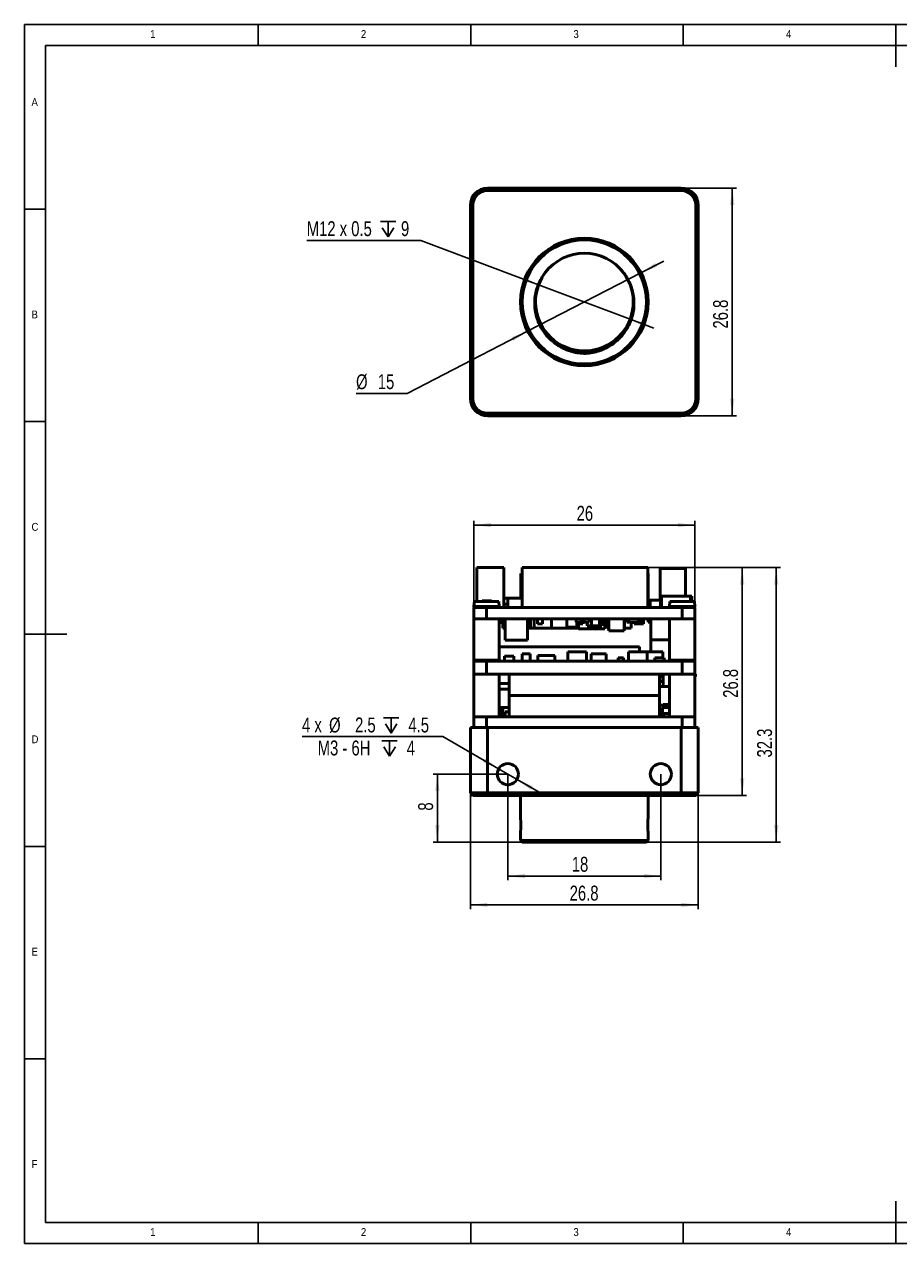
# Model space of a CAD drawing. Header units: millimetres. Extents: x 2 to 208, y 2 to 146.
# Tile 1 of 3: x 2 to 105, y 2 to 146. Entities that reach past the tile are written whole.
import ezdxf

# ---------------------------------------------------------------- set-up
doc = ezdxf.new("R2010")
doc.units = ezdxf.units.MM
doc.header["$LTSCALE"] = 0.5
doc.layers.add('DIM', color=82, linetype='Continuous')
doc.layers.add('TEXT', color=5, linetype='Continuous')
doc.layers.add('SOL', color=7, linetype='Continuous', lineweight=50)
doc.styles.add('SLDTEXTSTYLE1', font='GOTHIC.TTF', dxfattribs={"width": 0.913})
doc.styles.add('SLDTEXTSTYLE4', font='ARIALNI.TTF', dxfattribs={"width": 0.87})
doc.styles.add('SLDTEXTSTYLE5', font='ARIALN.TTF', dxfattribs={"width": 0.87})
doc.dimstyles.new('SLDDIMSTYLE0', dxfattribs={"dimtxt": 1.75, "dimasz": 2, "dimexe": 0, "dimexo": 0.0625, "dimgap": 0.4375, "dimtad": 2, "dimrnd": 1e-09, "dimzin": 12, "dimdsep": 46, "dimtxsty": 'SLDTEXTSTYLE4', "dimsah": 1, "dimcen": 0.09, "dimadec": 0, "dimazin": 3, "dimtfac": 1, "dimtofl": 0, "dimtmove": 0, "dimatfit": 3, "dimfxl": 1, "dimfrac": 2, "dimtolj": 1, "dimtzin": 12, "dimarcsym": 0})
doc.dimstyles.new('SLDDIMSTYLE1', dxfattribs={"dimtxt": 1.75, "dimasz": 2, "dimexe": 0, "dimexo": 0.0625, "dimgap": 0.4375, "dimtad": 0, "dimtih": 1, "dimtoh": 1, "dimdec": 1, "dimrnd": 1e-09, "dimzin": 12, "dimdsep": 46, "dimtxsty": 'SLDTEXTSTYLE4', "dimsah": 1, "dimcen": 0, "dimadec": 0, "dimazin": 3, "dimtfac": 1, "dimtmove": 0, "dimatfit": 3, "dimfxl": 1, "dimfrac": 2, "dimtolj": 1, "dimtzin": 12, "dimarcsym": 0})
doc.dimstyles.new('SLDDIMSTYLE2', dxfattribs={"dimtxt": 1.75, "dimasz": 2, "dimexe": 0, "dimexo": 0.0625, "dimgap": 0.4375, "dimtad": 2, "dimdec": 1, "dimrnd": 1e-09, "dimzin": 12, "dimdsep": 46, "dimtxsty": 'SLDTEXTSTYLE4', "dimsah": 1, "dimcen": 0.09, "dimadec": 0, "dimazin": 3, "dimtfac": 1, "dimtdec": 1, "dimtofl": 0, "dimtmove": 0, "dimatfit": 3, "dimfxl": 1, "dimfrac": 2, "dimtolj": 1, "dimtzin": 12, "dimarcsym": 0})
doc.dimstyles.new('SLDDIMSTYLE4', dxfattribs={"dimtxt": 1.75, "dimasz": 2, "dimexe": 0, "dimexo": 0.0625, "dimgap": 0.4375, "dimtad": 0, "dimtih": 1, "dimtoh": 1, "dimdec": 6, "dimrnd": 1e-09, "dimzin": 12, "dimdsep": 46, "dimtxsty": 'SLDTEXTSTYLE4', "dimsah": 1, "dimcen": 0, "dimadec": 0, "dimazin": 3, "dimtfac": 1, "dimtmove": 0, "dimatfit": 3, "dimfxl": 1, "dimfrac": 2, "dimtolj": 1, "dimtzin": 12, "dimarcsym": 0})
doc.dimstyles.new('SLDDIMSTYLE5', dxfattribs={"dimtxt": 1.75, "dimasz": 2, "dimexe": 0, "dimexo": 0.0625, "dimgap": 0.4375, "dimtad": 0, "dimtih": 1, "dimtoh": 1, "dimrnd": 1e-09, "dimzin": 12, "dimdsep": 46, "dimtxsty": 'SLDTEXTSTYLE4', "dimsah": 1, "dimcen": 0, "dimadec": 0, "dimazin": 3, "dimtfac": 1, "dimtmove": 0, "dimatfit": 3, "dimfxl": 1, "dimfrac": 2, "dimtolj": 1, "dimtzin": 12, "dimarcsym": 0})

# ---------------------------------------------------------------- blocks, each defined once
blk = doc.blocks.new('_D')
at = {"layer": 'DIM'}
for p, q in [((54.97, 55.56), (54.97, 41.87)), ((81.77, 55.56), (81.77, 41.87)), ((54.97, 42.37), (81.77, 42.37))]:
    blk.add_line(p, q, dxfattribs=at)
for points in [[(54.97, 42.37), (56.97, 42.12), (56.97, 42.62)], [(81.77, 42.37), (79.77, 42.62), (79.77, 42.12)]]:
    blk.add_solid(points, dxfattribs=at)
at = {"layer": 'DIM', "insert": (66.64, 44.63), "char_height": 1.75, "attachment_point": 1, "style": 'SLDTEXTSTYLE5'}
blk.add_mtext('26.8', dxfattribs=at)
blk = doc.blocks.new('SW_SYMBOL_HOLE_DEPTH')
at = {"layer": 'DIM', "color": 0}
for p, q in [((0, 437.5), (400, 437.5)), ((200, 437.5), (200, 37.5)), ((50, 277.5), (200, 37.5)), ((350, 277.5), (200, 37.5))]:
    blk.add_line(p, q, dxfattribs=at)
blk = doc.blocks.new('_D_1')
at = {"layer": 'DIM'}
for p, q in [((51.73, 62.17), (35.16, 62.17)), ((58.28, 58.38), (51.73, 62.17)), ((60.45, 57.13), (58.28, 58.38)), ((60.45, 57.13), (63.05, 55.63))]:
    blk.add_line(p, q, dxfattribs=at)
for points in [[(58.28, 58.38), (56.68, 59.6), (56.43, 59.16)], [(60.45, 57.13), (62.06, 55.91), (62.31, 56.35)]]:
    blk.add_solid(points, dxfattribs=at)
at = {"layer": 'DIM', "xscale": 0.0045117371, "yscale": 0.0045117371, "zscale": 0.0045117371}
for p in [(44.75, 62.41), (44.56, 59.7)]:
    blk.add_blockref('SW_SYMBOL_HOLE_DEPTH', p, dxfattribs=at)
at = {"layer": 'DIM', "char_height": 1.75, "attachment_point": 1, "style": 'SLDTEXTSTYLE5'}
for s, insert in [('4 x ', (35.16, 64.42)), ('%%c', (38.34, 64.41)), (' 2.5 ', (40.91, 64.42)), (' 4.5', (47.19, 64.42)), ('M3 - 6H ', (37, 61.71)), (' 4', (46.99, 61.71))]:
    blk.add_mtext(s, dxfattribs=dict(at, insert=insert))
blk = doc.blocks.new('_D_2')
at = {"layer": 'DIM'}
for p, q in [((59.37, 57.76), (50.58, 57.76)), ((51.08, 57.76), (51.08, 49.76)), ((61.07, 49.76), (50.58, 49.76))]:
    blk.add_line(p, q, dxfattribs=at)
for points in [[(51.08, 57.76), (50.83, 55.76), (51.33, 55.76)], [(51.08, 49.76), (51.33, 51.76), (50.83, 51.76)]]:
    blk.add_solid(points, dxfattribs=at)
at = {"layer": 'DIM', "insert": (48.82, 53.46), "char_height": 1.75, "attachment_point": 1, "rotation": 90, "style": 'SLDTEXTSTYLE5'}
blk.add_mtext('8', dxfattribs=at)
blk = doc.blocks.new('_D_3')
at = {"layer": 'DIM'}
for p, q in [((59.37, 57.76), (59.37, 45.26)), ((77.37, 57.76), (77.37, 45.26)), ((59.37, 45.76), (77.37, 45.76))]:
    blk.add_line(p, q, dxfattribs=at)
for points in [[(59.37, 45.76), (61.37, 45.51), (61.37, 46.01)], [(77.37, 45.76), (75.37, 46.01), (75.37, 45.51)]]:
    blk.add_solid(points, dxfattribs=at)
at = {"layer": 'DIM', "insert": (66.89, 48.02), "char_height": 1.75, "attachment_point": 1, "style": 'SLDTEXTSTYLE5'}
blk.add_mtext('18', dxfattribs=at)
blk = doc.blocks.new('_D_4')
at = {"layer": 'DIM'}
for p, q in [((75.82, 82.07), (91.44, 82.07)), ((90.94, 82.07), (90.94, 49.76)), ((75.67, 49.76), (91.44, 49.76))]:
    blk.add_line(p, q, dxfattribs=at)
for points in [[(90.94, 82.07), (90.69, 80.07), (91.19, 80.07)], [(90.94, 49.76), (91.19, 51.76), (90.69, 51.76)]]:
    blk.add_solid(points, dxfattribs=at)
at = {"layer": 'DIM', "insert": (88.69, 59.72), "char_height": 1.75, "attachment_point": 1, "rotation": 90, "style": 'SLDTEXTSTYLE5'}
blk.add_mtext('32.3', dxfattribs=at)
blk = doc.blocks.new('_D_5')
at = {"layer": 'DIM'}
for p, q in [((75.82, 82.07), (87.44, 82.07)), ((86.94, 55.26), (86.94, 82.07)), ((79.77, 55.26), (87.44, 55.26))]:
    blk.add_line(p, q, dxfattribs=at)
for points in [[(86.94, 82.07), (86.69, 80.07), (87.19, 80.07)], [(86.94, 55.26), (87.19, 57.26), (86.69, 57.26)]]:
    blk.add_solid(points, dxfattribs=at)
at = {"layer": 'DIM', "insert": (84.69, 66.74), "char_height": 1.75, "attachment_point": 1, "rotation": 90, "style": 'SLDTEXTSTYLE5'}
blk.add_mtext('26.8', dxfattribs=at)
blk = doc.blocks.new('_D_6')
at = {"layer": 'DIM'}
for p, q in [((55.37, 64.51), (55.37, 87.57)), ((81.37, 64.51), (81.37, 87.57)), ((55.37, 87.07), (81.37, 87.07))]:
    blk.add_line(p, q, dxfattribs=at)
for points in [[(55.37, 87.07), (57.37, 86.82), (57.37, 87.32)], [(81.37, 87.07), (79.37, 87.32), (79.37, 86.82)]]:
    blk.add_solid(points, dxfattribs=at)
at = {"layer": 'DIM', "insert": (67.46, 89.33), "char_height": 1.75, "attachment_point": 1, "style": 'SLDTEXTSTYLE5'}
blk.add_mtext('26', dxfattribs=at)
blk = doc.blocks.new('_D_10')
at = {"layer": 'DIM'}
for p, q in [((79.77, 126.73), (86.27, 126.73)), ((85.77, 126.73), (85.77, 99.93)), ((79.77, 99.93), (86.27, 99.93))]:
    blk.add_line(p, q, dxfattribs=at)
for points in [[(85.77, 126.73), (85.52, 124.73), (86.02, 124.73)], [(85.77, 99.93), (86.02, 101.93), (85.52, 101.93)]]:
    blk.add_solid(points, dxfattribs=at)
at = {"layer": 'DIM', "insert": (83.51, 110.2), "char_height": 1.75, "attachment_point": 1, "rotation": 90, "style": 'SLDTEXTSTYLE5'}
blk.add_mtext('26.8', dxfattribs=at)
blk = doc.blocks.new('_D_11')
at = {"layer": 'DIM'}
for p, q in [((49.15, 120.58), (35.71, 120.58)), ((62.99, 115.36), (49.15, 120.58)), ((73.75, 111.3), (62.99, 115.36)), ((73.75, 111.3), (76.55, 110.24))]:
    blk.add_line(p, q, dxfattribs=at)
for start, end in [(143.0889, 164.3101), (334.3706, 36.5)]:
    blk.add_arc((68.37, 113.33), 5.75, start, end, dxfattribs=at)
for points in [[(62.99, 115.36), (61.2, 116.3), (61.03, 115.83)], [(73.75, 111.3), (75.53, 110.36), (75.71, 110.83)]]:
    blk.add_solid(points, dxfattribs=at)
at = {"layer": 'DIM', "xscale": 0.0045117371, "yscale": 0.0045117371, "zscale": 0.0045117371}
blk.add_blockref('SW_SYMBOL_HOLE_DEPTH', (44.37, 120.82), dxfattribs=at)
at = {"layer": 'DIM', "char_height": 1.75, "attachment_point": 1, "style": 'SLDTEXTSTYLE5'}
for s, insert in [('M12 x 0.5', (35.71, 122.83)), ('9', (46.8, 122.83))]:
    blk.add_mtext(s, dxfattribs=dict(at, insert=insert))
blk = doc.blocks.new('_D_12')
at = {"layer": 'DIM'}
for p, q in [((75.03, 116.77), (77.7, 118.15)), ((75.03, 116.77), (61.7, 109.89)), ((61.7, 109.89), (47.52, 102.56)), ((47.52, 102.56), (41.51, 102.56))]:
    blk.add_line(p, q, dxfattribs=at)
for points in [[(75.03, 116.77), (76.92, 117.47), (76.69, 117.91)], [(61.7, 109.89), (59.81, 109.19), (60.04, 108.75)]]:
    blk.add_solid(points, dxfattribs=at)
at = {"layer": 'DIM', "char_height": 1.75, "attachment_point": 1, "style": 'SLDTEXTSTYLE5'}
for s, insert in [('%%c', (41.51, 104.81)), ('15', (44.07, 104.82))]:
    blk.add_mtext(s, dxfattribs=dict(at, insert=insert))

msp = doc.modelspace()

# ---------------------------------------------------------------- linework, layer by layer
at = {"layer": 'SOL'}
for p, q in [((56.9669243, 126.7291068), (56.9669243, 126.4291068)), ((56.9669243, 126.7291068), (79.7669243, 126.7291068)), ((79.7669243, 126.4291068), (56.9669243, 126.4291068)), ((79.7669243, 126.7291068), (79.7669243, 126.4291068)), ((54.9669243, 101.9291068), (54.9669243, 124.7291068)), ((54.9669243, 124.7291068), (55.2669243, 124.7291068)), ((55.2669243, 124.7291068), (55.2669243, 101.9291068)), ((81.4669243, 101.9291068), (81.4669243, 124.7291068)), ((81.7669243, 124.7291068), (81.4669243, 124.7291068)), ((81.7669243, 124.7291068), (81.7669243, 101.9291068)), ((63.8543909, 116.8769472), (63.5645441, 116.4689049)), ((55.2669243, 101.9291068), (54.9669243, 101.9291068)), ((81.4669243, 101.9291068), (81.7669243, 101.9291068)), ((56.9669243, 100.2291068), (79.7669243, 100.2291068)), ((56.9669243, 100.2291068), (56.9669243, 99.9291068)), ((79.7669243, 99.9291068), (56.9669243, 99.9291068)), ((79.7669243, 100.2291068), (79.7669243, 99.9291068)), ((55.713326, 82.0698398), (58.9133272, 82.0698398)), ((55.713326, 78.069839), (55.713326, 82.0698398)), ((58.9133272, 77.369839), (58.9133272, 82.0698398)), ((61.0681237, 82.0698398), (75.8181221, 82.0698398)), ((61.0681237, 77.369839), (61.0681237, 82.0698398)), ((75.8181221, 82.0698398), (75.8181221, 77.369839)), ((77.2669263, 81.96984), (80.2669254, 81.96984)), ((77.2669263, 78.2198398), (77.2669263, 81.96984)), ((80.2669254, 78.7198388), (80.2669254, 81.96984)), ((61.0681237, 81.3698386), (60.9043232, 81.3698386)), ((60.9043232, 81.3698386), (60.9043232, 78.4698393)), ((75.8669248, 81.3698386), (75.8181221, 81.3698386)), ((75.8669248, 77.369839), (75.8669248, 81.3698386)), ((55.4281664, 78.069839), (55.3764357, 77.4785546)), ((58.3056823, 78.069839), (55.4281664, 78.069839)), ((56.3353053, 78.1498399), (56.3353053, 78.069839)), ((56.335313, 78.1498399), (56.3353053, 78.1498399)), ((56.335313, 78.069839), (56.335313, 78.1498399)), ((57.4529257, 78.1498399), (56.335313, 78.1498399)), ((57.4529257, 78.1498399), (57.4529257, 78.069839)), ((58.357413, 77.4785546), (58.3056823, 78.069839)), ((59.3565259, 78.4698393), (58.9133272, 78.4698393)), ((59.3565259, 77.7698382), (58.9133272, 77.7698382)), ((59.3565259, 78.4698393), (59.3565259, 77.369839)), ((59.3565259, 78.4698393), (61.0681237, 78.4698393)), ((76.1071327, 78.2198398), (75.8669248, 78.2198398)), ((76.1071327, 78.2198398), (76.1071327, 77.369839)), ((76.1071327, 78.2198398), (77.3445674, 78.2198398)), ((77.3445674, 78.2198398), (77.3445674, 77.369839)), ((77.3445674, 78.2198398), (77.4445245, 78.2198398)), ((80.8445228, 78.7198388), (77.4445245, 78.7198388)), ((77.4445245, 78.7198388), (77.4445245, 77.369839)), ((78.4281664, 78.069839), (78.3764357, 77.4785546)), ((81.3056823, 78.069839), (78.4281664, 78.069839)), ((80.8445228, 78.7198388), (81.0097268, 78.7198388)), ((80.8445228, 78.7198388), (80.8445228, 78.069839)), ((81.0097268, 78.7198388), (81.0097268, 78.069839)), ((81.357413, 77.4785546), (81.3056823, 78.069839)), ((55.3669243, 77.369839), (55.3669243, 76.0532605)), ((56.8669243, 77.369839), (55.3669243, 77.369839)), ((55.3764357, 77.4785546), (58.357413, 77.4785546)), ((56.8669243, 77.369839), (56.8669243, 76.0532605)), ((79.8669243, 77.369839), (56.8669243, 77.369839)), ((78.3764357, 77.4785546), (81.357413, 77.4785546)), ((81.3669243, 77.369839), (79.8669243, 77.369839)), ((79.8669243, 77.369839), (79.8669243, 76.0532605)), ((81.3669243, 76.0532605), (81.3669243, 77.369839)), ((55.3669243, 76.0532605), (55.3669243, 71.0532605)), ((55.3669243, 76.0532605), (56.8669243, 76.0532605)), ((56.8669243, 76.0532605), (79.8669243, 76.0532605)), ((58.3669243, 71.0532605), (58.3669243, 76.0532605)), ((58.3669243, 75.4532626), (58.4603657, 75.4532626)), ((58.4603657, 76.0532614), (58.4603657, 75.4532626)), ((58.7599207, 76.0532615), (58.7599207, 74.9532612)), ((58.7599207, 74.9532612), (59.0531281, 74.9532612)), ((59.0531281, 73.5132623), (59.0531281, 76.0532623)), ((61.6947281, 76.0532623), (61.6947281, 73.5132623)), ((61.6947281, 74.9532612), (62.0313217, 74.9532612)), ((62.0313217, 76.0532615), (62.0313217, 74.9532612)), ((62.0313217, 74.9532612), (62.4743215, 74.9532612)), ((62.4743215, 76.0532615), (62.4743215, 74.9532612)), ((62.4743215, 74.9532612), (64.4969224, 74.9532612)), ((62.8425216, 75.4532626), (62.8425216, 76.0532614)), ((62.8425216, 75.4532626), (63.4425204, 75.4532626)), ((63.4425204, 75.4532626), (63.4425204, 76.0532614)), ((64.4969224, 76.0532615), (64.4969224, 74.9532612)), ((64.4969224, 74.9532612), (66.2969239, 74.9532612)), ((66.2969239, 74.9532612), (66.2969239, 76.0532615)), ((66.2969239, 75.0532609), (67.4907259, 75.0532609)), ((66.2969239, 74.9532612), (67.688526, 74.9532612)), ((67.3891257, 75.6532619), (67.3891257, 76.0532611)), ((67.3891257, 75.6532619), (67.9891245, 75.6532619)), ((67.4907259, 75.6532619), (67.4907259, 75.0532609)), ((67.5923232, 75.4532626), (67.5923232, 75.6532619)), ((67.5923232, 75.4532626), (68.192322, 75.4532626)), ((67.688526, 74.8632617), (67.688526, 75.4532626)), ((67.688526, 74.8632617), (70.7885249, 74.8632617)), ((67.9891245, 76.0532611), (67.9891245, 75.6532619)), ((68.192322, 75.4532626), (68.192322, 76.0532614)), ((68.328926, 75.6532619), (68.328926, 76.0532611)), ((68.328926, 75.6532619), (68.9289248, 75.6532619)), ((68.6937261, 75.6532619), (68.6937261, 75.2032607)), ((68.6937261, 75.2032607), (69.1953222, 75.2032607)), ((68.9289248, 76.0532611), (68.9289248, 75.6532619)), ((69.1953222, 76.0532615), (69.1953222, 75.2032607)), ((69.1953222, 75.2032607), (70.1453228, 75.2032607)), ((70.1453228, 76.0532615), (70.1453228, 75.2032607)), ((70.1453228, 75.2032607), (70.4437252, 75.2032607)), ((70.4437252, 75.2032607), (70.4437252, 76.0532615)), ((70.7885249, 76.0532619), (70.7885249, 74.8632617)), ((71.0673207, 75.2032607), (70.7885249, 75.2032607)), ((70.9197234, 75.4532626), (70.9197234, 76.0532614)), ((70.9197234, 75.4532626), (71.0673207, 75.4532626)), ((71.0673207, 76.0532615), (71.0673207, 74.9532612)), ((71.0673207, 74.9532612), (71.2595223, 74.9532612)), ((71.2595223, 76.0532619), (71.2595223, 74.6032622)), ((73.0595238, 76.0532619), (73.0595238, 74.6032622)), ((73.0595238, 74.9532612), (73.0993207, 74.9532612)), ((73.0993207, 76.0532615), (73.0993207, 74.9532612)), ((73.0993207, 74.9532612), (73.8751235, 74.9532612)), ((73.3581237, 75.6532619), (73.3581237, 76.0532611)), ((73.3581237, 75.6532619), (73.5907253, 75.6532619)), ((73.5907253, 76.0532611), (73.5907253, 75.6532619)), ((73.5907253, 75.6532619), (74.6907231, 75.6532619)), ((73.8751235, 75.6532619), (73.8751235, 74.9532612)), ((74.2471236, 75.4532626), (74.2471236, 75.6532619)), ((74.2471236, 75.4532626), (74.8471224, 75.4532626)), ((74.6907231, 76.0532611), (74.6907231, 75.6532619)), ((74.8471224, 75.4532626), (74.8471224, 76.0532614)), ((74.8471224, 75.6532619), (74.8725245, 75.6532619)), ((74.8471224, 75.4532626), (75.101124, 75.4532626)), ((74.8725245, 76.0532611), (74.8725245, 75.6532619)), ((75.101124, 75.4532626), (75.101124, 76.0532614)), ((75.101124, 75.4532626), (75.3297236, 75.4532626)), ((75.3297236, 75.4532626), (75.3297236, 76.0532614)), ((75.8727263, 75.6532619), (75.8727263, 76.0532611)), ((75.8727263, 75.6532619), (76.2049258, 75.6532619)), ((76.2049258, 76.0532619), (76.2049258, 73.5532609)), ((78.3669243, 76.0532605), (78.3669243, 71.0532605)), ((79.8669243, 76.0532605), (81.3669243, 76.0532605)), ((79.8669243, 76.0532605), (80.5472821, 76.0532605)), ((80.5472821, 76.0532605), (81.3669243, 76.0532605)), ((81.3669243, 71.0532605), (81.3669243, 76.0532605)), ((59.0531281, 73.5132623), (61.6947281, 73.5132623)), ((71.2595223, 74.6032622), (73.0595238, 74.6032622)), ((76.2049258, 73.5532616), (76.2049258, 72.1532608)), ((78.3669243, 73.5532609), (76.2049258, 73.5532609)), ((74.8627267, 72.7532596), (58.3669243, 72.7532596)), ((62.0053081, 71.9032613), (61.0553075, 71.9032613)), ((61.0553075, 71.9032613), (61.0553075, 71.0532605)), ((62.0053081, 71.9032613), (62.0053081, 71.0532605)), ((66.4364492, 72.1532608), (66.4364492, 71.0532605)), ((68.6364498, 72.1532608), (66.4364492, 72.1532608)), ((68.6364498, 72.1532608), (68.6364498, 71.0532605)), ((70.9267269, 71.9032613), (69.1767278, 71.9032613)), ((69.1767278, 71.9032613), (69.1767278, 71.0532605)), ((70.9267269, 71.0532605), (70.9267269, 71.9032613)), ((75.7556439, 72.1532608), (73.5556432, 72.1532608)), ((73.5556432, 72.1532608), (73.5556432, 71.0532605)), ((74.8627267, 72.7532596), (74.8627267, 72.1532608)), ((77.5906557, 72.1532608), (75.7556439, 72.1532608)), ((75.7556439, 72.1532608), (75.7556439, 71.0532605)), ((77.5906557, 71.4532597), (77.5906557, 72.1532608)), ((77.5906569, 72.1532608), (77.5906557, 72.1532608)), ((77.5906569, 72.1532608), (77.5906573, 71.4532597)), ((55.3669243, 71.0532605), (55.3669243, 69.5069339)), ((56.8669243, 71.0532605), (55.3669243, 71.0532605)), ((55.3764357, 71.1619761), (58.357413, 71.1619761)), ((56.8669243, 71.0532605), (56.8669243, 69.5069339)), ((79.8669243, 71.0532605), (56.8669243, 71.0532605)), ((58.9838108, 71.0532605), (58.9838108, 71.6532593)), ((58.9838108, 71.6532593), (60.0838086, 71.6532593)), ((60.0838086, 71.6532593), (60.0838086, 71.0532605)), ((62.8987918, 71.7032617), (62.8987918, 71.0532605)), ((64.8987929, 71.7032617), (62.8987918, 71.7032617)), ((64.8987929, 71.7032617), (64.8987929, 71.0532605)), ((72.3585433, 71.0532605), (72.3585433, 71.4532597)), ((72.9585421, 71.4532597), (72.3585433, 71.4532597)), ((72.9585421, 71.4532597), (72.9585421, 71.0532605)), ((77.7687375, 71.4532597), (76.6687397, 71.4532597)), ((76.6687397, 71.4532597), (76.6687397, 71.0532605)), ((77.7687375, 71.4532597), (77.7687375, 71.0532605)), ((78.3764357, 71.1619761), (81.357413, 71.1619761)), ((79.8669243, 71.0532605), (79.8669243, 69.5069339)), ((81.3669243, 71.0532605), (79.8669243, 71.0532605)), ((79.8669243, 71.0532605), (80.5472821, 71.0532605)), ((80.5472821, 71.0532605), (81.3669243, 71.0532605)), ((81.3669243, 69.5069339), (81.3669243, 71.0532605)), ((55.3669243, 69.5069339), (55.3669243, 64.5069339)), ((55.3669243, 69.5069339), (56.8669243, 69.5069339)), ((56.8669243, 69.5069339), (79.8669243, 69.5069339)), ((58.3669243, 64.5069339), (58.3669243, 69.5069339)), ((59.5169248, 67.0069348), (59.5169248, 69.5069359)), ((77.1889215, 69.5069359), (77.1889215, 67.0069348)), ((77.1889215, 69.1069357), (77.3044627, 69.1069357)), ((77.2651184, 68.6569339), (77.2651184, 69.1069357)), ((77.3044627, 69.5069349), (77.3044627, 69.1069357)), ((77.630863, 69.5069353), (77.630863, 68.0569357)), ((78.3669243, 69.5069339), (78.3669243, 64.5069339)), ((79.8669243, 69.5069339), (81.3669243, 69.5069339)), ((81.4534468, 69.5069348), (81.3669243, 69.5069348)), ((81.3669243, 64.5069339), (81.3669243, 69.5069339)), ((81.3669243, 69.2529348), (81.4534468, 69.2529348)), ((81.4534468, 69.5069348), (81.4534468, 69.2529348)), ((58.3669243, 68.4069349), (59.5169248, 68.4069349)), ((58.3669243, 67.7569362), (59.5169248, 67.7569362)), ((77.1889215, 68.0569357), (77.630863, 68.0569357)), ((77.2651184, 68.6569339), (77.630863, 68.6569339)), ((77.630863, 68.0569357), (78.3669243, 68.0569357)), ((59.5169248, 67.0069348), (77.1889215, 67.0069348)), ((59.5169248, 64.5069324), (59.5169248, 67.0069335)), ((77.1889215, 67.0069335), (59.5169248, 67.0069335)), ((77.1889215, 64.5069324), (77.1889215, 67.0069335)), ((58.4009231, 65.1569342), (58.3669243, 65.1569342)), ((58.4009231, 64.5069329), (58.4009231, 65.1569342)), ((58.5059229, 64.5069328), (58.5059229, 65.6069332)), ((58.7659246, 65.6069332), (58.5059229, 65.6069332)), ((59.5169248, 65.6069332), (58.7659246, 65.6069332)), ((58.7659246, 65.6069332), (58.7659246, 64.5069328)), ((59.5169248, 65.1069317), (59.0579223, 65.1069317)), ((59.0579223, 64.5069329), (59.0579223, 65.1069317)), ((77.6199263, 65.8569322), (77.1889215, 65.8569322)), ((77.3109248, 65.1069317), (77.1889215, 65.1069317)), ((77.3109248, 64.5069329), (77.3109248, 65.1069317)), ((78.3669243, 65.6069332), (77.5619222, 65.6069332)), ((77.5619222, 65.6069332), (77.5619222, 64.5069328)), ((77.6199263, 65.6069332), (77.6199263, 65.9569321)), ((78.3669243, 65.9569321), (77.6199263, 65.9569321)), ((77.7269248, 64.5069332), (77.7269248, 64.9069324)), ((78.3269236, 64.9069324), (77.7269248, 64.9069324)), ((78.3269236, 64.5069332), (78.3269236, 64.9069324)), ((54.9669243, 55.5555368), (54.9669243, 63.2555368)), ((54.9669243, 63.2555368), (56.9669243, 63.2555368)), ((55.3669243, 64.5069339), (56.8669243, 64.5069339)), ((55.3669243, 63.2555368), (55.3669243, 64.5069339)), ((56.8669243, 63.2555368), (56.8669243, 64.5069339)), ((79.8669243, 64.5069339), (56.8669243, 64.5069339)), ((56.9669243, 63.2555368), (79.7669243, 63.2555368)), ((56.9669243, 63.2555368), (56.9669243, 55.5555368)), ((79.7669243, 63.2555368), (81.7669243, 63.2555368)), ((79.7669243, 55.5555368), (79.7669243, 63.2555368)), ((79.8669243, 63.2555368), (79.8669243, 64.5069339)), ((81.3669243, 64.5069339), (79.8669243, 64.5069339)), ((81.3669243, 63.2555368), (81.3669243, 64.5069339)), ((81.7669243, 63.2555368), (81.7669243, 55.5555368)), ((59.2669243, 56.5095433), (59.4669243, 56.5095433)), ((77.2669243, 56.5095433), (77.4669243, 56.5095433)), ((54.9669243, 55.5555368), (56.9669243, 55.5555368)), ((54.9669243, 55.5555368), (55.2669243, 55.2555368)), ((56.9669243, 55.2555368), (55.2669243, 55.2555368)), ((56.9669243, 55.5555368), (79.7669243, 55.5555368)), ((56.9669243, 55.5555368), (56.9669243, 55.2555368)), ((79.7669243, 55.2555368), (56.9669243, 55.2555368)), ((60.8669243, 55.2555368), (60.8669243, 52.5455506)), ((75.8669243, 52.545413), (75.8669243, 55.2555368)), ((79.7669243, 55.5555368), (81.7669243, 55.5555368)), ((79.7669243, 55.5555368), (79.7669243, 55.2555368)), ((81.4669243, 55.2555368), (79.7669243, 55.2555368)), ((81.7669243, 55.5555368), (81.4669243, 55.2555368)), ((60.8669243, 50.9555368), (60.8669243, 49.9555368)), ((75.8669243, 49.9555368), (75.8669243, 50.9557823)), ((60.8669243, 49.9555368), (61.0669243, 49.7555368)), ((60.8669243, 49.9555368), (75.8669243, 49.9555368)), ((75.6669243, 49.7555368), (61.0669243, 49.7555368)), ((75.6669243, 49.7555368), (75.8669243, 49.9555368))]:
    msp.add_line(p, q, dxfattribs=at)
for centre, radius in [((68.3669243, 113.3291068), 7.5), ((68.3669243, 113.3291068), 7.3), ((59.3669243, 57.7555368), 1.25), ((77.3669243, 57.7555368), 1.25)]:
    msp.add_circle(centre, radius, dxfattribs=at)
for centre, radius, start, end in [((56.9669243, 124.7291068), 2, 90, 180), ((56.9669243, 124.7291068), 1.7, 90, 180), ((79.7669243, 124.7291068), 2, 0, 90), ((79.7669243, 124.7291068), 1.7, 0, 90), ((68.3669243, 113.3291068), 5.75, 36.499954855, 143.088936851), ((68.3700835, 113.3268974), 5.7487759, 149.710087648, 36.536384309), ((56.9669243, 101.9291068), 2, 180, 270), ((56.9669243, 101.9291068), 1.7, 180, 270), ((79.7669243, 101.9291068), 1.7, 270, 0), ((79.7669243, 101.9291068), 2, 270, 0), ((55.4760552, 77.469839), 0.1, 175, 270), ((58.2577935, 77.469839), 0.1, 270, 5), ((78.4760552, 77.469839), 0.1, 175, 270), ((81.2577935, 77.469839), 0.1, 270, 5), ((53.3898259, 51.7555061), 7.5197707, 353.893196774, 6.030756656)]:
    msp.add_arc(centre, radius, start, end, dxfattribs=at)
for points, knots in [([(63.7694043, 116.7824109), (63.6019043, 116.5701514), (63.4495365, 116.3461919), (63.17587, 115.8742506), (63.0555894, 115.6271285), (62.8525372, 115.1245621), (62.768812, 114.8672927), (62.6371133, 114.3407314), (62.5890464, 114.0693308), (62.5033861, 113.2575053), (62.5212628, 112.7169111), (62.710268, 111.6369951), (62.8773335, 111.1218487), (63.2333391, 110.3879975), (63.3707892, 110.1489251), (63.6736269, 109.6981626), (63.8393828, 109.4843764), (64.1993303, 109.0798014), (64.394568, 108.8881307), (64.8101123, 108.5328646), (65.0278565, 108.3711973), (65.4826388, 108.078753), (65.7196778, 107.9479776), (66.2134869, 107.7180169), (66.4703865, 107.6192036), (67.2465944, 107.3796455), (67.7791067, 107.2907128), (68.3272297, 107.2752369)], [0, 0, 0, 0, 0.0625, 0.0625, 0.125, 0.125, 0.1875, 0.1875, 0.25, 0.25, 0.375, 0.375, 0.5, 0.5, 0.5625, 0.5625, 0.625, 0.625, 0.6875, 0.6875, 0.75, 0.75, 0.8125, 0.8125, 0.875, 0.875, 1, 1, 1, 1]), ([(68.3272297, 107.2752369), (68.6019873, 107.2793897), (68.8749042, 107.3018127), (69.4169686, 107.3840689), (69.685299, 107.4440533), (70.2059967, 107.5982857), (70.4599132, 107.6927315), (70.9548767, 107.9162941), (71.1976597, 108.0465701), (71.8915329, 108.4831332), (72.3066475, 108.8313595), (72.8578027, 109.4398556), (73.0277793, 109.6558262), (73.3336634, 110.1041569), (73.4707836, 110.3378181), (73.7132535, 110.8242079), (73.8192426, 111.0790889), (73.9924019, 111.5966693), (74.0601275, 111.8592499), (74.1587227, 112.3918205), (74.1895946, 112.66181), (74.2131328, 113.2094698), (74.2054421, 113.4834192), (74.1525674, 114.0233003), (74.1074469, 114.2905546), (73.9794508, 114.8196344), (73.8957112, 115.0831006), (73.5939801, 115.8424636), (73.3252127, 116.3154582), (72.989104, 116.7493341)], [0, 0, 0, 0, 0.0625, 0.0625, 0.125, 0.125, 0.1875, 0.1875, 0.25, 0.25, 0.375, 0.375, 0.4375, 0.4375, 0.5, 0.5, 0.5625, 0.5625, 0.625, 0.625, 0.6875, 0.6875, 0.75, 0.75, 0.8125, 0.8125, 0.875, 0.875, 1, 1, 1, 1]), ([(72.9744837, 116.7413407), (72.8937533, 116.8600701), (72.7365495, 117.0912679), (72.5308096, 117.2804687), (72.4307255, 117.3725073)], [0, 0, 0, 0, 0.5135402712, 1, 1, 1, 1]), ([(75.8241356, 51.7555368), (75.825101, 51.8451607), (75.8270316, 52.0243962), (75.8405841, 52.2640025), (75.8552864, 52.4434737), (75.8658764, 52.5458226), (75.8658607, 52.5455295), (75.8658545, 52.545413)], [0, 0, 0, 0, 0.2140059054, 0.4279822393, 0.6427252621, 0.8579740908, 1, 1, 1, 1]), ([(75.8668989, 50.9557823), (75.8669074, 50.9557005), (75.8684598, 50.9407348), (75.8628346, 50.9932759), (75.8508458, 51.1165741), (75.8355644, 51.3225246), (75.8256382, 51.5468204), (75.8245631, 51.6961529), (75.8241356, 51.7555368)], [0, 0, 0, 0, 0.0011739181, 0.2147541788, 0.428303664, 0.64289402, 0.8579923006, 1, 1, 1, 1])]:
    msp.add_open_spline(points, degree=3, knots=knots, dxfattribs=at)
at = {"layer": 'TEXT'}
for p, q in [((207.5, 146), (2.5, 146)), ((2.5, 146), (2.5, 2.5)), ((30, 143.5), (30, 146)), ((55, 146), (55, 143.5)), ((80, 143.5), (80, 146)), ((105, 146), (105, 141)), ((205, 143.5), (5, 143.5)), ((5, 143.5), (5, 5)), ((5, 124.25), (2.5, 124.25)), ((2.5, 99.25), (5, 99.25)), ((2.5, 74.25), (7.5, 74.25)), ((2.5, 49.25), (5, 49.25)), ((5, 24.25), (2.5, 24.25)), ((105, 2.5), (105, 7.5)), ((5, 5), (113.9, 5)), ((30, 2.5), (30, 5)), ((55, 5), (55, 2.5)), ((80, 2.5), (80, 5)), ((2.5, 2.5), (207.5, 2.5))]:
    msp.add_line(p, q, dxfattribs=at)

# ---------------------------------------------------------------- texts
at = {"layer": 'TEXT', "char_height": 0.9260417, "attachment_point": 1, "style": 'SLDTEXTSTYLE1'}
for s, insert in [('1', (17.2916667, 145.3231553)), ('2', (42.0833333, 145.3231553)), ('3', (67.0833333, 145.3231553)), ('4', (92.0833333, 145.3231553)), ('A', (3.3333333, 137.3231533)), ('B', (3.3333333, 112.3231533)), ('C', (3.3333333, 87.3231533)), ('D', (3.3333333, 62.3231533)), ('E', (3.3333333, 37.3231533)), ('F', (3.3333333, 12.3231533)), ('1', (17.2916667, 4.3231553)), ('2', (42.0833333, 4.3231553)), ('3', (67.0833333, 4.3231553)), ('4', (92.0833333, 4.3231553))]:
    msp.add_mtext(s, dxfattribs=dict(at, insert=insert))

# ---------------------------------------------------------------- dimensions: what is measured, and where the dimension line sits
at = {"layer": 'DIM'}
for base, p1, p2, dimstyle, picture, middle in [((85.7669243, 99.9291068), (79.7669243, 126.7291068), (79.7669243, 99.9291068), 'SLDDIMSTYLE0', '_D_10', (85.7669243, 112.1145365)), ((90.9430942, 49.7555368), (75.8181221, 82.0698398), (75.6669243, 49.7555368), 'SLDDIMSTYLE2', '_D_4', (90.9430942, 61.6435487)), ((86.9430942, 82.0698398), (79.7669243, 55.2555368), (75.8181221, 82.0698398), 'SLDDIMSTYLE2', '_D_5', (86.9430942, 68.6626883)), ((51.075021, 49.7555368), (59.3669243, 57.7555368), (61.0669243, 49.7555368), 'SLDDIMSTYLE0', '_D_2', (51.075021, 54.0116545))]:
    dim = msp.add_linear_dim(base=base, p1=p1, p2=p2, angle=90, dimstyle=dimstyle, dxfattribs=at)
    dim.commit()
    dim.dimension.update_dxf_attribs({"geometry": picture, "text_midpoint": middle, "dimtype": 160})
dim = msp.add_diameter_dim_2p(p1=(62.9866909, 115.3577981), p2=(73.7471578, 111.3004154), text='M12 x 0.5{\\fGDT;x}9\\P', dimstyle='SLDDIMSTYLE4', override={"dimpost": '<>'}, dxfattribs=at)
dim.commit()
dim.dimension.update_dxf_attribs({"geometry": '_D_11', "text_midpoint": (41.8019695, 121.9227077), "dimtype": 163})
dim = msp.add_diameter_dim_2p(p1=(61.7036255, 109.8866588), p2=(75.0302232, 116.7715547), dimstyle='SLDDIMSTYLE5', dxfattribs=at)
dim.commit()
dim.dimension.update_dxf_attribs({"geometry": '_D_12', "text_midpoint": (43.8873063, 103.9126412), "dimtype": 163})
for base, p1, p2, picture, middle in [((81.3669248, 87.0698398), (55.3669243, 64.5069339), (81.3669248, 64.5069339), '_D_6', (68.5602021, 87.0698398)), ((77.3669243, 45.7643887), (59.3669243, 57.7555368), (77.3669243, 57.7555368), '_D_3', (67.981569, 45.7643887)), ((81.7669243, 42.3737428), (54.9669243, 55.5555368), (81.7669243, 55.5555368), '_D', (68.5602021, 42.3737428))]:
    dim = msp.add_linear_dim(base=base, p1=p1, p2=p2, dimstyle='SLDDIMSTYLE0', dxfattribs=at)
    dim.commit()
    dim.dimension.update_dxf_attribs({"geometry": picture, "text_midpoint": middle, "dimtype": 160})
dim = msp.add_diameter_dim_2p(p1=(58.2843324, 58.3804327), p2=(60.4495162, 57.130641), text='4 x <> {\\fGDT;x} 4.5\\PM3 - 6H {\\fGDT;x} 4\\P', dimstyle='SLDDIMSTYLE1', dxfattribs=at)
dim.commit()
dim.dimension.update_dxf_attribs({"geometry": '_D_1', "text_midpoint": (42.8197045, 62.1575717), "dimtype": 163})

doc.saveas('drawing.dxf')
